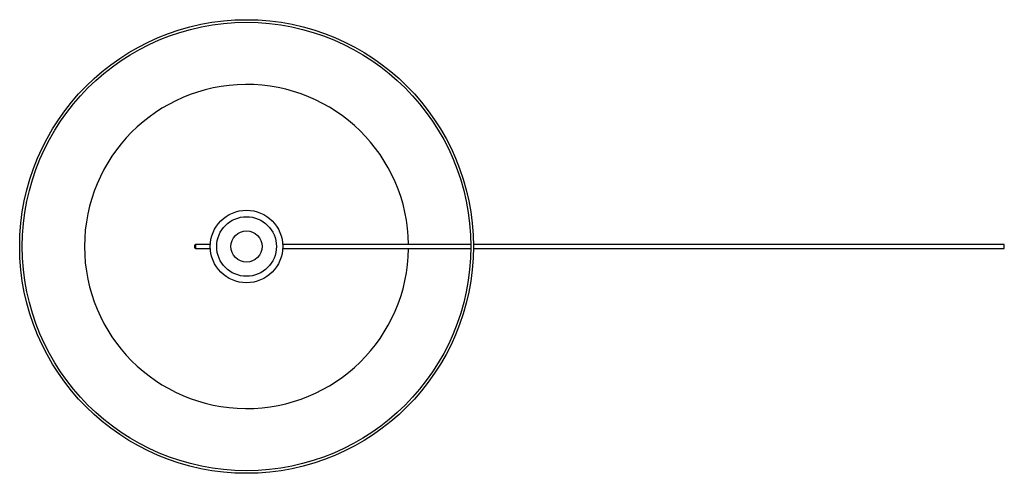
# Paper-space layout '_Superior' of a CAD drawing. Header units: millimetres. Extents: x -192 to 568, y -528 to -178.
import ezdxf

# ---------------------------------------------------------------- set-up
doc = ezdxf.new("R2010")
doc.units = ezdxf.units.MM

psp = doc.layouts.new('_Superior')

# ---------------------------------------------------------------- linework, layer by layer
at = {"color": 7, "linetype": 'Continuous', "lineweight": 25}
for p, q in [((-56.61, -354), (-56.61, -352)), ((-44.56, -351.5), (-56.11, -351.5)), ((-56.11, -354.5), (-44.56, -354.5))]:
    psp.add_line(p, q, dxfattribs=at)
at = {"color": 8, "linetype": 'Continuous', "lineweight": 25}
psp.add_line((-56.11, -351.5), (-56.11, -354.5), dxfattribs=at)
at = {"color": 7, "linetype": 'Continuous', "lineweight": 25}
for radius in [175, 173, 28, 23, 12]:
    psp.add_circle((-16.61, -353), radius, dxfattribs=at)
for centre, radius, start, end in [((-16.61, -353), 125, 0.68728, 359.31065), ((-56.11, -352), 0.5, 90, 180), ((-56.11, -354), 0.5, 180, 270), ((550.39, -352.63), 17.56, 358.777, 3.67358), ((556.24, -353.5), 11.72, 355.10353, 2.44502)]:
    psp.add_arc(centre, radius, start, end, dxfattribs=at)
for points, knots in [([(11.22, -354.5), (12.98, -354.5), (17.03, -354.5), (23.17, -354.5), (29.44, -354.5), (35.15, -354.5), (40.57, -354.5), (45.65, -354.5), (50.55, -354.5), (55.22, -354.5), (62.06, -354.5), (71.22, -354.5), (82.82, -354.5), (95.93, -354.5), (110.45, -354.5), (126.3, -354.5), (141.56, -354.5), (151.57, -354.5), (156.27, -354.5)], [0, 0, 0, 0, 0.036195, 0.083179, 0.126494, 0.166167, 0.202169, 0.239832, 0.272812, 0.305185, 0.3378, 0.416312, 0.496077, 0.576793, 0.685351, 0.794377, 0.903474, 1, 1, 1, 1]), ([(156.37, -351.5), (153.5, -351.5), (146.92, -351.5), (136.67, -351.5), (125.6, -351.5), (114.52, -351.5), (103.52, -351.5), (92.76, -351.5), (84.06, -351.5), (77.38, -351.5), (72.58, -351.5), (67.7, -351.5), (62.34, -351.5), (56.14, -351.5), (48.93, -351.5), (40.7, -351.5), (31.43, -351.5), (22.05, -351.5), (15.18, -351.5), (11.79, -351.5), (11.23, -351.5)], [0, 0, 0, 0, 0.05891, 0.134883, 0.210991, 0.287077, 0.362968, 0.43727, 0.507761, 0.541634, 0.57464, 0.606844, 0.642893, 0.686152, 0.736634, 0.79427, 0.858903, 0.93038, 0.988571, 1, 1, 1, 1]), ([(158.31, -354.5), (165.76, -354.5), (180.76, -354.5), (203.28, -354.5), (225.84, -354.5), (248.35, -354.5), (271.54, -354.5), (295.43, -354.5), (320.04, -354.5), (344.7, -354.5), (369.43, -354.5), (394.2, -354.5), (416.18, -354.5), (435.34, -354.5), (451.45, -354.5), (466.9, -354.5), (478.65, -354.5), (487.32, -354.5), (493.65, -354.5), (501.11, -354.5), (509.68, -354.5), (519.3, -354.5), (529.97, -354.5), (541.66, -354.5), (554.43, -354.5), (563.3, -354.5), (567.91, -354.5)], [0, 0, 0, 0, 0.0544447, 0.1095237, 0.1646371, 0.2197997, 0.2749849, 0.3354173, 0.3958334, 0.4562201, 0.5165654, 0.5769102, 0.6372751, 0.6771289, 0.7169456, 0.7549178, 0.7900839, 0.8028186, 0.8182354, 0.8363858, 0.8572682, 0.8808802, 0.9067244, 0.9351946, 0.9662872, 1, 1, 1, 1]), ([(567.91, -351.5), (563.3, -351.5), (554.52, -351.5), (542.01, -351.5), (530.82, -351.5), (521.52, -351.5), (513.95, -351.5), (507.94, -351.5), (502.59, -351.5), (493.35, -351.5), (479.78, -351.5), (456.92, -351.5), (429.05, -351.5), (397.5, -351.5), (367.14, -351.5), (338.03, -351.5), (309, -351.5), (282.36, -351.5), (258.06, -351.5), (236.08, -351.5), (214.05, -351.5), (191.99, -351.5), (173.4, -351.5), (162.19, -351.5), (158.35, -351.5)], [0, 0, 0, 0, 0.033688, 0.064163, 0.091422, 0.115462, 0.13209, 0.146725, 0.159372, 0.171193, 0.214254, 0.258566, 0.338265, 0.417929, 0.489026, 0.560136, 0.631298, 0.702494, 0.756432, 0.810349, 0.864234, 0.918073, 0.971886, 1, 1, 1, 1])]:
    psp.add_open_spline(points, degree=3, knots=knots, dxfattribs=at)

doc.saveas('drawing.dxf')
